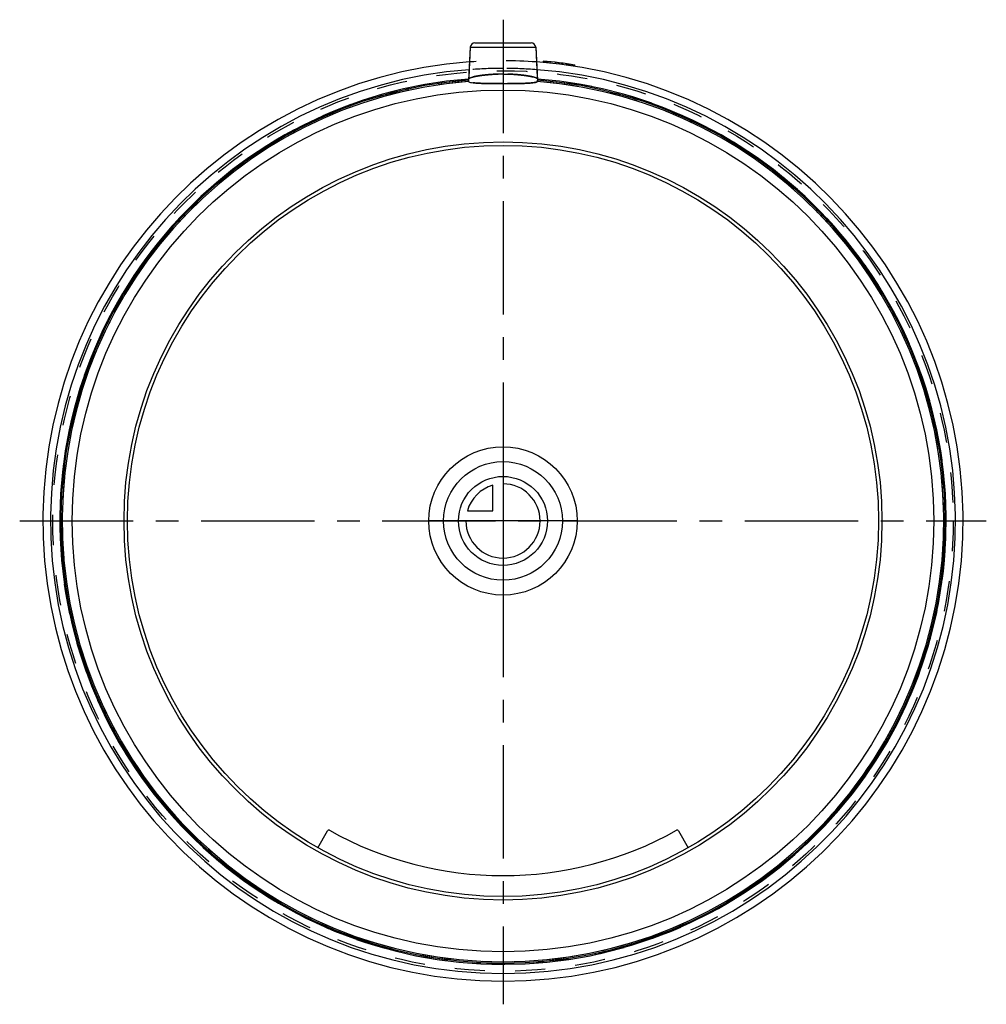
# Model space of a CAD drawing. Header units: millimetres. Extents: x 396 to 604, y 394 to 606.
import ezdxf

# ---------------------------------------------------------------- set-up
doc = ezdxf.new("R2010")
doc.units = ezdxf.units.MM
doc.header["$LTSCALE"] = 65.185185
doc.linetypes.add('CENTER', pattern=[0.6, 0.375, -0.075, 0.075, -0.075])
doc.linetypes.add('HIDDEN', pattern=[0.2, 0.1, -0.1])
for name, color, linetype in [('ACHSEN_S', 7, 'CONTINUOUS'), ('DEFAULT_2', 8, 'HIDDEN'), ('KOERPER', 7, 'CONTINUOUS'), ('KONST.EL_MIT_GEO', 7, 'CONTINUOUS'), ('KURVEN', 7, 'CONTINUOUS')]:
    doc.layers.add(name, color=color, linetype=linetype)

msp = doc.modelspace()

# ---------------------------------------------------------------- linework, layer by layer
at = {"layer": 'ACHSEN_S', "color": 2, "linetype": 'CENTER'}
for p, q in [((500, 606.17), (500, 393.82)), ((395.75, 498.07), (604.25, 498.07))]:
    msp.add_line(p, q, dxfattribs=at)
at = {"layer": 'DEFAULT_2', "color": 8, "linetype": 'HIDDEN'}
for p, q in [((492.95, 600.23), (492.58, 593.15)), ((507.05, 600.23), (507.42, 593.15))]:
    msp.add_line(p, q, dxfattribs=at)
for radius, start, end in [(95.6, 94.4445, 85.5555), (95.37, 94.4625, 85.5375), (95.07, 94.4831, 85.5169)]:
    msp.add_arc((500, 498.07), radius, start, end, dxfattribs=at)
for points, knots in [([(492.57, 592.85), (492.56, 592.89), (492.58, 592.99), (492.58, 593.09), (492.58, 593.15)], [0, 0, 0, 0, 0.327676, 1, 1, 1, 1]), ([(500, 592.39), (499.07, 592.39), (497.71, 592.39), (495.99, 592.42), (494.88, 592.46), (493.97, 592.51), (493.27, 592.59), (492.84, 592.68), (492.59, 592.78), (492.57, 592.85)], [0, 0, 0, 0, 0.372634, 0.541676, 0.69081, 0.814523, 0.908482, 0.969976, 1, 1, 1, 1]), ([(492.59, 593.39), (492.6, 593.46), (492.82, 593.61), (493.23, 593.75), (493.93, 593.93), (494.83, 594.09), (495.94, 594.24), (497.68, 594.4), (499.05, 594.45), (500, 594.45)], [0, 0, 0, 0, 0.029168, 0.089982, 0.183465, 0.30687, 0.455981, 0.625427, 1, 1, 1, 1]), ([(500, 594.45), (500.95, 594.45), (502.32, 594.4), (504.06, 594.24), (505.17, 594.09), (506.07, 593.93), (506.77, 593.75), (507.18, 593.61), (507.4, 593.46), (507.41, 593.39)], [0, 0, 0, 0, 0.374572, 0.544017, 0.693128, 0.816534, 0.910017, 0.970832, 1, 1, 1, 1]), ([(507.43, 592.85), (507.41, 592.78), (507.16, 592.68), (506.73, 592.59), (506.03, 592.51), (505.12, 592.46), (504.01, 592.42), (502.29, 592.39), (500.93, 592.39), (500, 592.39)], [0, 0, 0, 0, 0.030024, 0.091519, 0.185478, 0.309192, 0.458326, 0.627368, 1, 1, 1, 1]), ([(507.42, 593.15), (507.42, 593.09), (507.42, 592.99), (507.44, 592.89), (507.43, 592.85)], [0, 0, 0, 0, 0.672323, 1, 1, 1, 1])]:
    msp.add_open_spline(points, degree=3, knots=knots, dxfattribs=at)
at = {"layer": 'KOERPER', "color": 8, "linetype": 'HIDDEN'}
msp.add_circle((500, 498.07), 97.1, dxfattribs=at)
at = {"layer": 'KOERPER', "color": 7, "linetype": 'Continuous'}
msp.add_arc((500, 498.07), 97.6, 94.295, 85.705, dxfattribs=at)
at = {"layer": 'KOERPER', "color": 8, "linetype": 'HIDDEN'}
for start, end in [(90, 94.295), (85.705, 90)]:
    msp.add_arc((500, 498.07), 97.6, start, end, dxfattribs=at)
at = {"layer": 'KONST.EL_MIT_GEO', "color": 7, "linetype": 'Continuous'}
for p, q in [((493.95, 601.17), (506.05, 601.17)), ((492.95, 600.23), (492.58, 593.15)), ((492.95, 600.23), (507.05, 600.23)), ((507.05, 600.23), (507.42, 593.15)), ((508.68, 597.25), (508.65, 596.95)), ((509.43, 596.88), (509.45, 597.18)), ((512.17, 596.88), (512.13, 596.58)), ((513.81, 596.36), (513.85, 596.66)), ((515.48, 596.11), (515.52, 596.41)), ((492.58, 593.15), (492.57, 593.06)), ((460.07, 427.6), (462.14, 431.25)), ((537.86, 431.25), (539.93, 427.6))]:
    msp.add_line(p, q, dxfattribs=at)
at = {"layer": 'KONST.EL_MIT_GEO', "color": 8, "linetype": 'HIDDEN'}
for p, q in [((509.01, 596.91), (509.04, 597.21)), ((509.1, 596.91), (509.13, 597.21)), ((509.11, 596.91), (509.14, 597.2)), ((509.37, 596.88), (509.4, 597.18)), ((509.55, 596.86), (509.58, 597.16)), ((509.74, 596.85), (509.77, 597.14)), ((509.75, 596.84), (509.78, 597.14)), ((510.2, 596.8), (510.23, 597.1)), ((511.31, 596.98), (511.28, 596.68)), ((511.3, 596.68), (511.33, 596.98)), ((511.46, 596.66), (511.49, 596.96)), ((511.94, 596.6), (511.97, 596.9)), ((512, 596.6), (512.03, 596.9)), ((512.56, 596.83), (512.52, 596.53)), ((512.79, 596.5), (512.83, 596.79)), ((512.84, 596.49), (512.88, 596.79)), ((512.91, 596.48), (512.94, 596.78)), ((513.66, 596.38), (513.7, 596.68)), ((513.71, 596.37), (513.76, 596.67)), ((513.91, 596.34), (513.96, 596.64)), ((513.94, 596.34), (513.98, 596.64)), ((514.04, 596.33), (514.08, 596.62)), ((514.28, 596.29), (514.33, 596.59)), ((514.32, 596.29), (514.37, 596.58)), ((514.45, 596.27), (514.49, 596.56)), ((514.71, 596.23), (514.75, 596.53)), ((515.02, 596.18), (515.06, 596.48)), ((515.09, 596.17), (515.14, 596.47)), ((515.12, 596.17), (515.16, 596.46)), ((515.29, 596.14), (515.34, 596.44))]:
    msp.add_line(p, q, dxfattribs=at)
at = {"layer": 'KONST.EL_MIT_GEO', "color": 7, "linetype": 'Continuous'}
for radius in [92.94, 81.75, 81]:
    msp.add_circle((500, 498.07), radius, dxfattribs=at)
for centre, radius, start, end in [((493.95, 600.17), 1, 89.9998, 177), ((506.05, 600.17), 1, 3, 90.0002), ((500, 498.07), 99.25, 94.1711, 85.8289), ((500, 498.07), 99.55, 81.0281, 85), ((500, 498.07), 95.6, 94.4445, 85.5555), ((500, 498.07), 95.37, 94.4625, 85.5375), ((500, 498.07), 95.07, 94.4831, 85.5169), ((462.41, 431.11), 0.3, 60.6915, 150.4677), ((500, 498.07), 76.5, 240.6915, 299.3085), ((537.59, 431.11), 0.3, 29.5323, 119.3085)]:
    msp.add_arc(centre, radius, start, end, dxfattribs=at)
at = {"layer": 'KONST.EL_MIT_GEO', "color": 8, "linetype": 'HIDDEN'}
msp.add_arc((500, 498.07), 99.25, 85.8289, 94.1711, dxfattribs=at)
at = {"layer": 'KONST.EL_MIT_GEO', "color": 7, "linetype": 'Continuous'}
for points, knots in [([(492.57, 593.06), (492.57, 593.01), (492.57, 592.94), (492.56, 592.87), (492.57, 592.85)], [0, 0, 0, 0, 0.683517, 1, 1, 1, 1]), ([(492.57, 592.85), (492.59, 592.78), (492.84, 592.68), (493.27, 592.59), (493.97, 592.51), (494.88, 592.46), (495.99, 592.42), (497.71, 592.39), (499.07, 592.39), (500, 592.39)], [0, 0, 0, 0, 0.030024, 0.091519, 0.185478, 0.309192, 0.458326, 0.627368, 1, 1, 1, 1]), ([(500, 592.39), (500.93, 592.39), (502.29, 592.39), (504.01, 592.42), (505.12, 592.46), (506.03, 592.51), (506.73, 592.59), (507.16, 592.68), (507.41, 592.78), (507.43, 592.85)], [0, 0, 0, 0, 0.372634, 0.541676, 0.69081, 0.814523, 0.908482, 0.969976, 1, 1, 1, 1]), ([(507.43, 592.85), (507.44, 592.89), (507.42, 592.99), (507.42, 593.09), (507.42, 593.15)], [0, 0, 0, 0, 0.327675, 1, 1, 1, 1])]:
    msp.add_open_spline(points, degree=3, knots=knots, dxfattribs=at)
at = {"layer": 'KONST.EL_MIT_GEO', "color": 8, "linetype": 'HIDDEN'}
for points, knots in [([(500, 594.45), (499.05, 594.45), (497.68, 594.4), (495.94, 594.24), (494.83, 594.09), (493.93, 593.93), (493.23, 593.75), (492.82, 593.61), (492.6, 593.46), (492.59, 593.39)], [0, 0, 0, 0, 0.374572, 0.544017, 0.693128, 0.816534, 0.910017, 0.970832, 1, 1, 1, 1]), ([(507.41, 593.39), (507.4, 593.46), (507.18, 593.61), (506.77, 593.75), (506.07, 593.93), (505.17, 594.09), (504.06, 594.24), (502.32, 594.4), (500.95, 594.45), (500, 594.45)], [0, 0, 0, 0, 0.029168, 0.089982, 0.183465, 0.30687, 0.455981, 0.625427, 1, 1, 1, 1])]:
    msp.add_open_spline(points, degree=3, knots=knots, dxfattribs=at)
at = {"layer": 'KURVEN', "color": 40, "linetype": 'Continuous'}
for p, q in [((500, 514.08), (500, 482.07)), ((497.8, 500.27), (497.8, 505.77)), ((492.31, 500.27), (497.8, 500.27)), ((516, 498.07), (484, 498.07))]:
    msp.add_line(p, q, dxfattribs=at)
for radius in [16, 12.8, 9.6]:
    msp.add_circle((500, 498.07), radius, dxfattribs=at)
for start, end in [(180, 90), (105.962, 164.038)]:
    msp.add_arc((500, 498.07), 8, start, end, dxfattribs=at)

doc.saveas('drawing.dxf')
